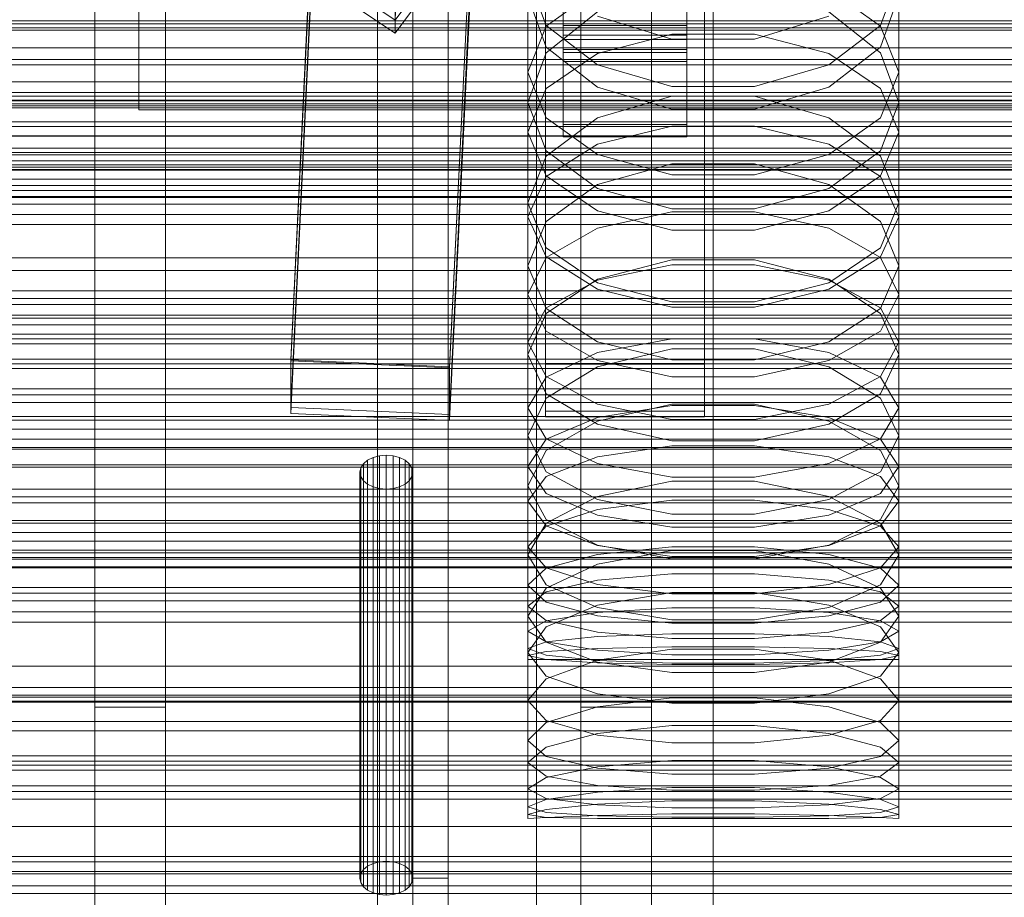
# Model space of a CAD drawing. Header units: millimetres. Extents: x -1970 to 61924, y -58230 to 6847.
# Tile 93 of 256: x -208 to -97, y -34676 to -34577. Entities that reach past the tile are written whole.
import ezdxf

# ---------------------------------------------------------------- set-up
doc = ezdxf.new("R2010")
doc.units = ezdxf.units.MM
for name, color, linetype, lineweight in [('COTAS_O', 1, 'Continuous', 0), ('COTAS_P', 1, 'Continuous', 0), ('frontal_briquetadora', 7, 'Continuous', 0), ('frontal_C01', 7, 'Continuous', 0), ('frontal_C02', 7, 'Continuous', 0), ('frontal_C03', 7, 'Continuous', 0), ('frontal_mezcladora', 7, 'Continuous', 0), ('frontal_secador', 7, 'Continuous', 0)]:
    doc.layers.add(name, color=color, linetype=linetype, lineweight=lineweight)
doc.dimstyles.new('R19_100', dxfattribs={"dimtxt": 250, "dimasz": 150, "dimexe": 150, "dimexo": 80, "dimgap": 100, "dimtad": 1, "dimtih": 1, "dimtoh": 1, "dimdsep": 46, "dimcen": 0.09, "dimadec": 0, "dimazin": 0, "dimtfac": 1, "dimtdec": 4, "dimtofl": 0, "dimtmove": 0, "dimatfit": 3, "dimfxl": 1, "dimtolj": 1, "dimtzin": 0, "dimarcsym": 0})

# ---------------------------------------------------------------- blocks, each defined once
blk = doc.blocks.new('DIM_R26_43')
at = {"layer": 'COTAS_P'}
for p, q in [((-1750, -34600), (-1600, -34555)), ((2600, -34600), (2450, -34555)), ((-1750, -35500), (-1750, -34600)), ((-1750, -34600), (2600, -34600)), ((-1750, -34600), (-1600, -34645)), ((2600, -34600), (2450, -34645)), ((2600, -35500), (2600, -34600))]:
    blk.add_line(p, q, dxfattribs=at)
blk.add_text('4350 P', height=250, dxfattribs=at).set_placement((425, -34500))
blk = doc.blocks.new('DIM_R26_47')
at = {"layer": 'COTAS_P'}
for p, q in [((-850, -33400), (-150, -33400)), ((-150, -33400), (-195, -33550)), ((-150, -36000), (-150, -33400)), ((-150, -33400), (-105, -33550)), ((-150, -36000), (-195, -35850)), ((-150, -36000), (-105, -35850)), ((-850, -36000), (-150, -36000))]:
    blk.add_line(p, q, dxfattribs=at)
blk.add_text('2600 P', height=250, rotation=90, dxfattribs=at).set_placement((-250, -34700))
blk = doc.blocks.new('DIM_R26_48')
at = {"layer": 'COTAS_O'}
for p, q in [((-650, -33700), (50, -33700)), ((50, -33700), (5, -33850)), ((50, -34900), (50, -33700)), ((50, -33700), (95, -33850)), ((50, -34900), (5, -34750)), ((50, -34900), (95, -34750)), ((-650, -34900), (50, -34900))]:
    blk.add_line(p, q, dxfattribs=at)
blk.add_text('1200 O', height=250, rotation=90, dxfattribs=at).set_placement((-50, -34300))
blk = doc.blocks.new('DIM_R26_49')
at = {"layer": 'COTAS_O'}
for p, q in [((-650, -34200), (-500, -34155)), ((650, -34200), (500, -34155)), ((-650, -34900), (-650, -34200)), ((-650, -34200), (650, -34200)), ((-650, -34200), (-500, -34245)), ((650, -34200), (500, -34245)), ((650, -34900), (650, -34200))]:
    blk.add_line(p, q, dxfattribs=at)
blk.add_text('1300 O', height=250, dxfattribs=at).set_placement((0, -34100))
blk = doc.blocks.new('DIM_R26_54')
at = {"layer": 'COTAS_P'}
for p, q in [((-305, -34680), (395, -34680)), ((395, -34680), (350, -34830)), ((395, -36000), (395, -34680)), ((395, -34680), (440, -34830)), ((395, -36000), (350, -35850)), ((395, -36000), (440, -35850)), ((-305, -36000), (395, -36000))]:
    blk.add_line(p, q, dxfattribs=at)
blk.add_text('1320 P', height=250, rotation=90, dxfattribs=at).set_placement((295, -35340))

msp = doc.modelspace()

# ---------------------------------------------------------------- linework, layer by layer
at = {"layer": 'frontal_briquetadora'}
for p, q in [((-164, -34454.149), (-164, -34674)), ((-160, -34674), (-160, -34454.149)), ((-160, -34478.149), (-160, -34698)), ((-160, -34703.142), (-160, -34483.291)), ((-160, -34483.291), (-160, -34691.652)), ((-160, -34698.08), (-160, -34489.719)), ((-160, -34489.719), (-160, -34692.717)), ((-168, -34689.16), (-168, -34492.29)), ((-164, -34695.288), (-164, -34492.29)), ((-160, -34695.288), (-160, -34492.29)), ((-160, -34492.29), (-160, -34689.16)), ((-168, -34497.432), (-168, -34694.302)), ((-160, -34694.302), (-160, -34497.432)), ((-195, -34580), (-195, -34530)), ((-195, -34537), (-195, -34587)), ((-160, -34572.218), (-160, -34584.801)), ((-151, -34571.912), (-151, -34586.193)), ((-151, -34571.912), (-148.92, -34577.459)), ((-111.08, -34577.459), (-109, -34571.912)), ((-109, -34571.912), (-109, -34586.193)), ((-160, -34572.623), (-160, -34585.182)), ((-160, -34585.562), (-160, -34573.027)), ((-143.093, -34573.39), (-148.92, -34577.548)), ((-111.08, -34577.548), (-116.907, -34573.39)), ((-151, -34574.101), (-148.92, -34579.916)), ((-111.08, -34579.916), (-109, -34574.101)), ((-143.094, -34575.925), (-148.92, -34580.562)), ((-134.674, -34578.991), (-143.094, -34576.409)), ((-116.906, -34576.409), (-125.326, -34578.991)), ((-111.08, -34580.562), (-116.906, -34575.925)), ((-148.92, -34577.548), (-151, -34582.734)), ((-148.92, -34577.459), (-143.093, -34581.907)), ((-116.907, -34581.907), (-111.08, -34577.459)), ((-109, -34582.734), (-111.08, -34577.548)), ((-143.093, -34580.641), (-134.673, -34578.443)), ((-125.326, -34578.991), (-134.674, -34578.991)), ((-134.673, -34578.443), (-125.327, -34578.443)), ((-125.327, -34578.443), (-116.907, -34580.641)), ((-195, -34587), (-195, -34580)), ((195, -34580), (-195, -34580)), ((-148.92, -34579.916), (-143.094, -34584.461)), ((-116.906, -34584.461), (-111.08, -34579.916)), ((-148.92, -34580.562), (-151, -34586.193)), ((-148.92, -34584.6), (-143.093, -34580.641)), ((-116.907, -34580.641), (-111.08, -34584.6)), ((-109, -34586.193), (-111.08, -34580.562)), ((-143.093, -34581.907), (-134.673, -34584.376)), ((-125.327, -34584.376), (-116.907, -34581.907)), ((-151, -34582.734), (-151, -34597.535)), ((-151, -34582.734), (-148.92, -34587.919)), ((-111.08, -34587.919), (-109, -34582.734)), ((-109, -34582.734), (-109, -34597.535)), ((-160, -34584.801), (-160, -34596.589)), ((-151, -34589.538), (-148.92, -34584.6)), ((-143.094, -34584.461), (-134.674, -34586.939)), ((-134.673, -34584.376), (-125.327, -34584.376)), ((-125.326, -34586.939), (-116.906, -34584.461)), ((-111.08, -34584.6), (-109, -34589.538)), ((-160, -34585.182), (-160, -34596.944)), ((-160, -34597.299), (-160, -34585.562)), ((-143.094, -34587.908), (-134.674, -34585.444)), ((-134.674, -34585.444), (-125.326, -34585.444)), ((-125.326, -34585.444), (-116.906, -34587.908)), ((195, -34587), (-195, -34587)), ((-148.92, -34591.656), (-151, -34586.193)), ((-134.674, -34586.939), (-125.326, -34586.939)), ((-109, -34586.193), (-111.08, -34591.656)), ((-148.92, -34592.262), (-143.094, -34587.908)), ((-148.92, -34587.919), (-143.093, -34592.078)), ((-116.907, -34592.078), (-111.08, -34587.919)), ((-116.906, -34587.908), (-111.08, -34592.262)), ((-143.093, -34590.901), (-134.673, -34588.873)), ((-134.673, -34588.873), (-125.327, -34588.873)), ((-125.327, -34588.873), (-116.907, -34590.901)), ((-151, -34589.538), (-151, -34604.666)), ((-148.92, -34594.475), (-151, -34589.538)), ((-109, -34589.538), (-111.08, -34594.475)), ((-109, -34589.538), (-109, -34604.666)), ((-148.92, -34594.554), (-143.093, -34590.901)), ((-116.907, -34590.901), (-111.08, -34594.554)), ((-151, -34597.535), (-148.92, -34592.262)), ((-143.094, -34595.915), (-148.92, -34591.656)), ((-148.92, -34591.656), (-143.094, -34595.915)), ((-143.093, -34592.078), (-134.673, -34594.385)), ((-125.327, -34594.385), (-116.907, -34592.078)), ((-111.08, -34591.656), (-116.906, -34595.915)), ((-116.906, -34595.915), (-111.08, -34591.656)), ((-111.08, -34592.262), (-109, -34597.535)), ((-134.674, -34593.122), (-143.094, -34595.48)), ((-125.326, -34593.122), (-134.674, -34593.122)), ((-116.906, -34595.48), (-125.326, -34593.122)), ((-151, -34599.11), (-148.92, -34594.554)), ((-143.093, -34598.435), (-148.92, -34594.475)), ((-134.673, -34594.385), (-125.327, -34594.385)), ((-111.08, -34594.475), (-116.907, -34598.435)), ((-111.08, -34594.554), (-109, -34599.11)), ((-143.094, -34595.48), (-148.92, -34599.639)), ((-134.674, -34598.232), (-143.094, -34595.915)), ((-143.094, -34595.915), (-134.674, -34598.232)), ((-116.906, -34595.915), (-125.326, -34598.232)), ((-125.326, -34598.232), (-116.906, -34595.915)), ((-111.08, -34599.639), (-116.906, -34595.48)), ((-160, -34596.589), (-160, -34607.552)), ((-160, -34596.944), (-160, -34607.881)), ((-160, -34608.209), (-160, -34597.299)), ((-148.92, -34602.633), (-151, -34597.535)), ((-109, -34597.535), (-111.08, -34602.634)), ((-151, -34599.11), (-151, -34614.698)), ((-151, -34599.11), (-148.92, -34603.666)), ((-134.673, -34600.632), (-143.093, -34598.435)), ((-134.673, -34598.547), (-143.093, -34600.4)), ((-125.326, -34598.232), (-134.674, -34598.232)), ((-125.327, -34598.547), (-134.673, -34598.547)), ((-116.907, -34598.435), (-125.327, -34600.632)), ((-116.907, -34600.4), (-125.327, -34598.547)), ((-111.08, -34603.666), (-109, -34599.11)), ((-109, -34599.11), (-109, -34614.698)), ((-148.92, -34599.639), (-151, -34604.666)), ((-143.093, -34600.4), (-148.92, -34603.738)), ((-111.08, -34603.738), (-116.907, -34600.4)), ((-109, -34604.666), (-111.08, -34599.639)), ((-125.327, -34600.632), (-134.673, -34600.632)), ((-143.094, -34606.596), (-148.92, -34602.633)), ((-111.08, -34602.634), (-116.906, -34606.596)), ((-148.92, -34603.738), (-151, -34607.901)), ((-148.92, -34603.666), (-143.093, -34607.319)), ((-116.907, -34607.319), (-111.08, -34603.666)), ((-109, -34607.901), (-111.08, -34603.738)), ((-151, -34604.666), (-148.92, -34609.515)), ((-134.674, -34603.999), (-143.094, -34606.192)), ((-143.093, -34606.298), (-134.673, -34604.564)), ((-125.326, -34603.999), (-134.674, -34603.999)), ((-134.673, -34604.564), (-125.327, -34604.564)), ((-125.327, -34604.564), (-116.907, -34606.298)), ((-116.906, -34606.192), (-125.326, -34603.999)), ((-111.08, -34609.515), (-109, -34604.666)), ((-143.094, -34606.192), (-148.92, -34610.051)), ((-148.92, -34609.422), (-143.093, -34606.298)), ((-134.674, -34608.746), (-143.094, -34606.596)), ((-116.906, -34606.596), (-125.326, -34608.746)), ((-116.907, -34606.298), (-111.08, -34609.422)), ((-111.08, -34610.051), (-116.906, -34606.192)), ((-160, -34607.552), (-160, -34617.661)), ((-160, -34607.881), (-160, -34617.962)), ((-160, -34618.263), (-160, -34608.209)), ((-151, -34607.901), (-151, -34623.913)), ((-151, -34607.901), (-148.92, -34612.065)), ((-143.093, -34607.319), (-134.673, -34609.347)), ((-125.327, -34609.347), (-116.907, -34607.319)), ((-111.08, -34612.065), (-109, -34607.901)), ((-109, -34607.901), (-109, -34623.913)), ((-125.326, -34608.746), (-134.674, -34608.746)), ((-151, -34613.318), (-148.92, -34609.422)), ((-148.92, -34610.051), (-151, -34614.698)), ((-148.92, -34609.515), (-143.094, -34613.274)), ((-134.673, -34609.347), (-125.327, -34609.347)), ((-116.906, -34613.274), (-111.08, -34609.515)), ((-111.08, -34609.422), (-109, -34613.318)), ((-109, -34614.698), (-111.08, -34610.051)), ((-148.92, -34612.065), (-143.093, -34615.403)), ((-116.907, -34615.403), (-111.08, -34612.065)), ((-151, -34613.318), (-151, -34629.59)), ((-148.92, -34617.214), (-151, -34613.318)), ((-143.094, -34613.274), (-134.674, -34615.311)), ((-143.093, -34614.479), (-134.673, -34612.927)), ((-134.673, -34612.927), (-125.327, -34612.927)), ((-125.327, -34612.927), (-116.907, -34614.479)), ((-125.326, -34615.311), (-116.906, -34613.274)), ((-109, -34613.318), (-111.08, -34617.214)), ((-109, -34613.318), (-109, -34629.59)), ((-148.92, -34619.163), (-151, -34614.698)), ((-148.92, -34617.275), (-143.093, -34614.479)), ((-143.094, -34616.105), (-134.674, -34614.083)), ((-134.674, -34614.083), (-125.326, -34614.083)), ((-125.326, -34614.083), (-116.906, -34616.105)), ((-116.907, -34614.479), (-111.08, -34617.275)), ((-109, -34614.698), (-111.08, -34619.163)), ((-143.093, -34615.403), (-134.673, -34617.256)), ((-134.674, -34615.311), (-125.326, -34615.311)), ((-125.327, -34617.256), (-116.907, -34615.403)), ((-148.92, -34619.655), (-143.094, -34616.105)), ((-116.906, -34616.105), (-111.08, -34619.655)), ((-160, -34617.661), (-160, -34626.89)), ((-160, -34617.962), (-160, -34627.164)), ((-151, -34620.762), (-148.92, -34617.275)), ((-143.093, -34620.338), (-148.92, -34617.214)), ((-134.673, -34617.256), (-125.327, -34617.256)), ((-111.08, -34617.214), (-116.907, -34620.338)), ((-111.08, -34617.275), (-109, -34620.762)), ((-160, -34627.437), (-160, -34618.263)), ((-143.094, -34622.61), (-148.92, -34619.163)), ((-111.08, -34619.163), (-116.906, -34622.61)), ((-151, -34623.913), (-148.92, -34619.655)), ((-134.674, -34620.353), (-143.094, -34622.259)), ((-134.673, -34622.072), (-143.093, -34620.338)), ((-134.673, -34620.476), (-143.093, -34621.842)), ((-125.326, -34620.353), (-134.674, -34620.353)), ((-125.327, -34620.476), (-134.673, -34620.476)), ((-116.907, -34620.338), (-125.327, -34622.072)), ((-116.907, -34621.842), (-125.327, -34620.476)), ((-116.906, -34622.259), (-125.326, -34620.353)), ((-111.08, -34619.655), (-109, -34623.913)), ((-151, -34620.762), (-151, -34637.392)), ((-151, -34620.762), (-148.92, -34624.249)), ((-111.08, -34624.249), (-109, -34620.762)), ((-109, -34620.762), (-109, -34637.392)), ((-143.093, -34621.842), (-148.92, -34624.303)), ((-143.094, -34622.259), (-148.92, -34625.598)), ((-134.674, -34624.472), (-143.094, -34622.61)), ((-125.327, -34622.072), (-134.673, -34622.072)), ((-116.906, -34622.61), (-125.326, -34624.472)), ((-111.08, -34624.303), (-116.907, -34621.842)), ((-111.08, -34625.598), (-116.906, -34622.259)), ((-148.92, -34627.982), (-151, -34623.913)), ((-148.92, -34624.303), (-151, -34627.373)), ((-148.92, -34624.249), (-143.093, -34627.045)), ((-125.326, -34624.472), (-134.674, -34624.472)), ((-116.907, -34627.045), (-111.08, -34624.249)), ((-109, -34623.913), (-111.08, -34627.982)), ((-109, -34627.373), (-111.08, -34624.303)), ((-148.92, -34625.598), (-151, -34629.59)), ((-143.093, -34626.287), (-134.673, -34625.047)), ((-134.673, -34625.047), (-125.327, -34625.047)), ((-125.327, -34625.047), (-116.907, -34626.287)), ((-109, -34629.59), (-111.08, -34625.598)), ((-169.898, -34627.538), (-169.598, -34627.073)), ((-169.598, -34627.073), (-169.121, -34626.674)), ((-169.598, -34627.073), (-169.598, -34673.036)), ((-169.121, -34626.674), (-168.5, -34626.367)), ((-169.121, -34626.674), (-169.121, -34672.636)), ((-168.5, -34626.367), (-167.776, -34626.175)), ((-168.5, -34626.367), (-168.5, -34672.33)), ((-167.776, -34626.175), (-167, -34626.109)), ((-167.776, -34626.175), (-167.776, -34672.137)), ((-167, -34626.109), (-166.224, -34626.175)), ((-167, -34626.109), (-167, -34672.072)), ((-166.224, -34626.175), (-165.5, -34626.367)), ((-166.224, -34626.175), (-166.224, -34672.137)), ((-165.5, -34626.367), (-164.879, -34626.674)), ((-165.5, -34626.367), (-165.5, -34672.33)), ((-164.879, -34626.674), (-164.402, -34627.073)), ((-164.879, -34626.674), (-164.879, -34672.636)), ((-164.402, -34627.073), (-164.102, -34627.538)), ((-164.402, -34627.073), (-164.402, -34673.036)), ((-160, -34626.89), (-160, -34635.216)), ((-160, -34627.164), (-160, -34635.461)), ((-148.92, -34628.522), (-143.093, -34626.287)), ((-143.093, -34627.045), (-134.673, -34628.597)), ((-125.327, -34628.597), (-116.907, -34627.045)), ((-116.907, -34626.287), (-111.08, -34628.522)), ((-170, -34628.037), (-169.898, -34627.538)), ((-169.898, -34628.536), (-170, -34628.037)), ((-170, -34674), (-170, -34628.037)), ((-169.898, -34627.538), (-169.898, -34673.501)), ((-164.102, -34627.538), (-164, -34628.037)), ((-164.102, -34627.538), (-164.102, -34673.501)), ((-164, -34628.037), (-164.102, -34628.536)), ((-164, -34628.037), (-164, -34674)), ((-160, -34635.706), (-160, -34627.437)), ((-151, -34627.373), (-151, -34644.321)), ((-151, -34627.373), (-148.92, -34630.442)), ((-143.094, -34631.109), (-148.92, -34627.982)), ((-111.08, -34627.982), (-116.906, -34631.109)), ((-111.08, -34630.442), (-109, -34627.373)), ((-109, -34627.373), (-109, -34644.321)), ((-169.598, -34629.002), (-169.898, -34628.536)), ((-169.898, -34628.536), (-169.898, -34674.499)), ((-169.121, -34629.401), (-169.598, -34629.002)), ((-169.598, -34629.002), (-169.598, -34674.964)), ((-168.5, -34629.707), (-169.121, -34629.401)), ((-169.121, -34629.401), (-169.121, -34675.364)), ((-164.879, -34629.401), (-165.5, -34629.707)), ((-164.402, -34629.002), (-164.879, -34629.401)), ((-164.879, -34629.401), (-164.879, -34675.364)), ((-164.102, -34628.536), (-164.402, -34629.002)), ((-164.402, -34629.002), (-164.402, -34674.964)), ((-164.102, -34628.536), (-164.102, -34674.499)), ((-151, -34631.309), (-148.92, -34628.522)), ((-134.674, -34629.063), (-143.094, -34630.791)), ((-125.326, -34629.063), (-134.674, -34629.063)), ((-134.673, -34628.597), (-125.327, -34628.597)), ((-116.906, -34630.791), (-125.326, -34629.063)), ((-111.08, -34628.522), (-109, -34631.309)), ((-167.776, -34629.9), (-168.5, -34629.707)), ((-168.5, -34629.707), (-168.5, -34675.67)), ((-167, -34629.966), (-167.776, -34629.9)), ((-167.776, -34629.9), (-167.776, -34675.863)), ((-166.224, -34629.9), (-167, -34629.966)), ((-167, -34629.966), (-167, -34675.928)), ((-165.5, -34629.707), (-166.224, -34629.9)), ((-166.224, -34629.9), (-166.224, -34675.863)), ((-165.5, -34629.707), (-165.5, -34675.67)), ((-151, -34629.59), (-148.92, -34633.39)), ((-148.92, -34630.442), (-143.093, -34632.904)), ((-116.907, -34632.904), (-111.08, -34630.442)), ((-111.08, -34633.39), (-109, -34629.59)), ((-151, -34631.309), (-151, -34648.447)), ((-148.92, -34634.097), (-151, -34631.309)), ((-143.094, -34630.791), (-148.92, -34633.807)), ((-134.674, -34632.791), (-143.094, -34631.109)), ((-143.093, -34632.248), (-134.673, -34631.199)), ((-134.673, -34631.199), (-125.327, -34631.199)), ((-125.327, -34631.199), (-116.907, -34632.248)), ((-116.906, -34631.109), (-125.326, -34632.791)), ((-111.08, -34633.807), (-116.906, -34630.791)), ((-109, -34631.309), (-111.08, -34634.097)), ((-109, -34631.309), (-109, -34648.447)), ((-148.92, -34634.139), (-143.093, -34632.248)), ((-116.907, -34632.248), (-111.08, -34634.139)), ((-148.92, -34633.807), (-151, -34637.392)), ((-148.92, -34633.39), (-143.094, -34636.299)), ((-143.093, -34632.904), (-134.673, -34634.27)), ((-125.326, -34632.791), (-134.674, -34632.791)), ((-125.327, -34634.27), (-116.907, -34632.904)), ((-116.906, -34636.299), (-111.08, -34633.39)), ((-109, -34637.392), (-111.08, -34633.807)), ((-151, -34636.498), (-148.92, -34634.139)), ((-143.093, -34636.332), (-148.92, -34634.097)), ((-134.673, -34634.27), (-125.327, -34634.27)), ((-111.08, -34634.097), (-116.907, -34636.332)), ((-111.08, -34634.139), (-109, -34636.498)), ((-160, -34635.216), (-160, -34642.617)), ((-160, -34635.461), (-160, -34642.833)), ((-160, -34643.049), (-160, -34635.706)), ((-151, -34636.498), (-151, -34653.884)), ((-151, -34636.498), (-148.92, -34638.856)), ((-143.094, -34636.299), (-134.674, -34637.86)), ((-143.094, -34638.466), (-134.674, -34636.92)), ((-134.673, -34637.572), (-143.093, -34636.332)), ((-134.673, -34636.493), (-143.093, -34637.349)), ((-134.674, -34636.92), (-125.326, -34636.92)), ((-125.327, -34636.493), (-134.673, -34636.493)), ((-116.907, -34636.332), (-125.327, -34637.572)), ((-116.907, -34637.349), (-125.327, -34636.493)), ((-125.326, -34637.86), (-116.906, -34636.299)), ((-125.326, -34636.92), (-116.906, -34638.466)), ((-111.08, -34638.856), (-109, -34636.498)), ((-109, -34636.498), (-109, -34653.884)), ((-148.92, -34640.781), (-151, -34637.392)), ((-143.093, -34637.349), (-148.92, -34638.892)), ((-134.674, -34637.86), (-125.326, -34637.86)), ((-125.327, -34637.572), (-134.673, -34637.572)), ((-111.08, -34638.892), (-116.907, -34637.349)), ((-109, -34637.392), (-111.08, -34640.781)), ((-148.92, -34638.892), (-151, -34640.815)), ((-148.92, -34641.151), (-143.094, -34638.466)), ((-148.92, -34638.856), (-143.093, -34640.747)), ((-116.907, -34640.747), (-111.08, -34638.856)), ((-116.906, -34638.466), (-111.08, -34641.151)), ((-109, -34640.815), (-111.08, -34638.892)), ((-148.92, -34641.573), (-143.093, -34640.265)), ((-143.093, -34640.265), (-134.673, -34639.539)), ((-134.673, -34639.539), (-125.327, -34639.539)), ((-125.327, -34639.539), (-116.907, -34640.265)), ((-116.907, -34640.265), (-111.08, -34641.573)), ((-151, -34640.815), (-151, -34658.409)), ((-151, -34640.815), (-148.92, -34642.739)), ((-151, -34644.321), (-148.92, -34641.151)), ((-151, -34643.204), (-148.92, -34641.573)), ((-143.094, -34643.357), (-148.92, -34640.781)), ((-143.093, -34640.747), (-134.673, -34641.797)), ((-125.327, -34641.797), (-116.907, -34640.747)), ((-111.08, -34640.781), (-116.906, -34643.357)), ((-111.08, -34642.739), (-109, -34640.815)), ((-111.08, -34641.151), (-109, -34644.321)), ((-111.08, -34641.573), (-109, -34643.204)), ((-109, -34640.815), (-109, -34658.409)), ((-160, -34642.617), (-160, -34649.075)), ((-148.92, -34642.739), (-143.093, -34644.281)), ((-134.674, -34641.675), (-143.094, -34643.097)), ((-125.326, -34641.675), (-134.674, -34641.675)), ((-134.673, -34641.797), (-125.327, -34641.797)), ((-116.906, -34643.097), (-125.326, -34641.675)), ((-116.907, -34644.281), (-111.08, -34642.739)), ((-160, -34642.833), (-160, -34649.261)), ((-160, -34649.447), (-160, -34643.049)), ((-151, -34643.204), (-151, -34660.914)), ((-148.92, -34644.835), (-151, -34643.204)), ((-143.094, -34643.097), (-148.92, -34645.558)), ((-134.674, -34644.733), (-143.094, -34643.357)), ((-143.093, -34643.905), (-134.673, -34643.376)), ((-134.673, -34643.376), (-125.327, -34643.376)), ((-125.327, -34643.376), (-116.907, -34643.905)), ((-116.906, -34643.357), (-125.326, -34644.733)), ((-111.08, -34645.558), (-116.906, -34643.097)), ((-109, -34643.204), (-111.08, -34644.835)), ((-109, -34643.204), (-109, -34660.914)), ((-148.92, -34647.291), (-151, -34644.321)), ((-151, -34646.048), (-148.92, -34644.859)), ((-148.92, -34644.859), (-143.093, -34643.905)), ((-143.093, -34646.144), (-148.92, -34644.835)), ((-143.093, -34644.281), (-134.673, -34645.137)), ((-125.326, -34644.733), (-134.674, -34644.733)), ((-125.327, -34645.137), (-116.907, -34644.281)), ((-116.907, -34643.905), (-111.08, -34644.859)), ((-111.08, -34644.835), (-116.907, -34646.144)), ((-109, -34644.321), (-111.08, -34647.291)), ((-111.08, -34644.859), (-109, -34646.048)), ((-148.92, -34645.558), (-151, -34648.447)), ((-151, -34646.048), (-151, -34663.894)), ((-151, -34646.048), (-148.92, -34647.238)), ((-134.673, -34645.137), (-125.327, -34645.137)), ((-109, -34648.447), (-111.08, -34645.558)), ((-111.08, -34647.238), (-109, -34646.048)), ((-109, -34646.048), (-109, -34663.894)), ((-143.093, -34646.656), (-148.92, -34647.254)), ((-148.92, -34647.238), (-143.093, -34648.191)), ((-134.673, -34646.869), (-143.093, -34646.144)), ((-134.673, -34646.325), (-143.093, -34646.656)), ((-125.327, -34646.325), (-134.673, -34646.325)), ((-125.327, -34646.869), (-134.673, -34646.869)), ((-116.907, -34646.144), (-125.327, -34646.869)), ((-116.907, -34646.656), (-125.327, -34646.325)), ((-111.08, -34647.254), (-116.907, -34646.656)), ((-116.907, -34648.191), (-111.08, -34647.238)), ((-148.92, -34647.254), (-151, -34647.998)), ((-151, -34647.998), (-151, -34665.938)), ((-151, -34647.998), (-148.92, -34648.743)), ((-151, -34648.799), (-148.92, -34648.352)), ((-143.094, -34649.528), (-148.92, -34647.291)), ((-148.92, -34648.352), (-143.093, -34647.994)), ((-134.674, -34648.069), (-143.094, -34649.303)), ((-143.093, -34647.994), (-134.673, -34647.795)), ((-143.093, -34648.191), (-134.673, -34648.721)), ((-125.326, -34648.069), (-134.674, -34648.069)), ((-134.673, -34647.795), (-125.327, -34647.795)), ((-125.327, -34647.795), (-116.907, -34647.994)), ((-125.327, -34648.721), (-116.907, -34648.191)), ((-116.906, -34649.303), (-125.326, -34648.069)), ((-116.907, -34647.994), (-111.08, -34648.352)), ((-111.08, -34647.291), (-116.906, -34649.528)), ((-109, -34647.998), (-111.08, -34647.254)), ((-111.08, -34648.743), (-109, -34647.998)), ((-111.08, -34648.352), (-109, -34648.799)), ((-109, -34647.998), (-109, -34665.938)), ((-160, -34649.075), (-160, -34654.572)), ((-160, -34649.261), (-160, -34654.728)), ((-160, -34654.883), (-160, -34649.447)), ((-151, -34648.447), (-148.92, -34651.133)), ((-151, -34648.799), (-151, -34666.778)), ((-148.92, -34649.246), (-151, -34648.799)), ((-151, -34649.25), (-151, -34667.25)), ((-151, -34649.25), (-148.92, -34649.25)), ((-148.92, -34648.743), (-143.093, -34649.34)), ((-143.093, -34649.605), (-148.92, -34649.246)), ((-148.92, -34649.25), (-143.093, -34649.25)), ((-143.094, -34649.303), (-148.92, -34651.424)), ((-143.093, -34649.25), (-134.673, -34649.25)), ((-143.093, -34649.34), (-134.673, -34649.671)), ((-134.673, -34648.721), (-125.327, -34648.721)), ((-134.673, -34649.25), (-125.327, -34649.25)), ((-125.327, -34649.25), (-116.907, -34649.25)), ((-125.327, -34649.671), (-116.907, -34649.34)), ((-116.907, -34649.34), (-111.08, -34648.743)), ((-111.08, -34649.246), (-116.907, -34649.605)), ((-116.907, -34649.25), (-111.08, -34649.25)), ((-111.08, -34651.424), (-116.906, -34649.303)), ((-111.08, -34651.133), (-109, -34648.447)), ((-109, -34648.799), (-111.08, -34649.246)), ((-111.08, -34649.25), (-109, -34649.25)), ((-109, -34648.799), (-109, -34666.778)), ((-109, -34649.25), (-109, -34667.25)), ((-134.674, -34650.715), (-143.094, -34649.528)), ((-134.673, -34649.804), (-143.093, -34649.605)), ((-134.673, -34649.671), (-125.327, -34649.671)), ((-125.327, -34649.804), (-134.673, -34649.804)), ((-116.907, -34649.605), (-125.327, -34649.804)), ((-116.906, -34649.528), (-125.326, -34650.715)), ((-148.92, -34651.424), (-151, -34653.884)), ((-148.92, -34651.133), (-143.094, -34653.142)), ((-125.326, -34650.715), (-134.674, -34650.715)), ((-116.906, -34653.142), (-111.08, -34651.133)), ((-109, -34653.884), (-111.08, -34651.424)), ((-148.92, -34656.141), (-151, -34653.884)), ((-143.094, -34653.142), (-134.674, -34654.2)), ((-143.094, -34654.607), (-134.674, -34653.565)), ((-134.674, -34653.565), (-125.326, -34653.565)), ((-125.326, -34654.2), (-116.906, -34653.142)), ((-125.326, -34653.565), (-116.906, -34654.607)), ((-109, -34653.884), (-111.08, -34656.141)), ((-160, -34654.572), (-160, -34659.095)), ((-160, -34654.728), (-160, -34659.221)), ((-160, -34659.345), (-160, -34654.883)), ((-148.92, -34656.382), (-143.094, -34654.607)), ((-134.674, -34654.2), (-125.326, -34654.2)), ((-116.906, -34654.607), (-111.08, -34656.382)), ((-143.094, -34657.802), (-148.92, -34656.141)), ((-111.08, -34656.141), (-116.906, -34657.802)), ((-151, -34658.409), (-148.92, -34656.382)), ((-134.674, -34656.722), (-143.094, -34657.636)), ((-125.326, -34656.723), (-134.674, -34656.722)), ((-116.906, -34657.636), (-125.326, -34656.723)), ((-111.08, -34656.382), (-109, -34658.409)), ((-143.094, -34657.636), (-148.92, -34659.178)), ((-134.674, -34658.667), (-143.094, -34657.802)), ((-116.906, -34657.802), (-125.326, -34658.667)), ((-111.08, -34659.178), (-116.906, -34657.636)), ((-160, -34659.095), (-160, -34662.632)), ((-160, -34659.221), (-160, -34662.727)), ((-160, -34662.82), (-160, -34659.345)), ((-148.92, -34660.23), (-151, -34658.409)), ((-148.92, -34659.178), (-151, -34660.914)), ((-125.326, -34658.667), (-134.674, -34658.667)), ((-109, -34658.409), (-111.08, -34660.23)), ((-109, -34660.914), (-111.08, -34659.178)), ((-143.094, -34661.54), (-148.92, -34660.23)), ((-111.08, -34660.23), (-116.906, -34661.54)), ((-151, -34660.914), (-148.92, -34662.441)), ((-143.094, -34661.41), (-148.92, -34662.6)), ((-134.674, -34660.692), (-143.094, -34661.41)), ((-134.674, -34662.209), (-143.094, -34661.54)), ((-125.326, -34660.692), (-134.674, -34660.692)), ((-116.906, -34661.41), (-125.326, -34660.692)), ((-116.906, -34661.54), (-125.326, -34662.209)), ((-111.08, -34662.6), (-116.906, -34661.41)), ((-111.08, -34662.441), (-109, -34660.914)), ((-160, -34662.632), (-160, -34665.174)), ((-160, -34662.727), (-160, -34665.237)), ((-160, -34665.3), (-160, -34662.82)), ((-148.92, -34662.6), (-151, -34663.894)), ((-148.92, -34662.441), (-143.094, -34663.515)), ((-125.326, -34662.209), (-134.674, -34662.209)), ((-116.906, -34663.515), (-111.08, -34662.441)), ((-109, -34663.894), (-111.08, -34662.6)), ((-148.92, -34664.979), (-151, -34663.894)), ((-143.094, -34663.515), (-134.674, -34664.053)), ((-143.094, -34664.254), (-134.674, -34663.732)), ((-134.674, -34663.732), (-125.326, -34663.732)), ((-125.326, -34664.053), (-116.906, -34663.515)), ((-125.326, -34663.732), (-116.906, -34664.254)), ((-109, -34663.894), (-111.08, -34664.979)), ((-148.92, -34665.088), (-143.094, -34664.254)), ((-143.094, -34665.696), (-148.92, -34664.979)), ((-134.674, -34664.053), (-125.326, -34664.053)), ((-116.906, -34664.254), (-111.08, -34665.088)), ((-111.08, -34664.979), (-116.906, -34665.696)), ((-160, -34665.174), (-160, -34666.715)), ((-160, -34665.237), (-160, -34666.747)), ((-160, -34666.778), (-160, -34665.3)), ((-151, -34665.938), (-148.92, -34665.088)), ((-148.92, -34666.577), (-151, -34665.938)), ((-143.094, -34665.629), (-148.92, -34666.225)), ((-134.674, -34665.239), (-143.094, -34665.629)), ((-134.674, -34666.036), (-143.094, -34665.696)), ((-125.326, -34665.239), (-134.674, -34665.239)), ((-125.326, -34666.036), (-134.674, -34666.036)), ((-116.906, -34665.629), (-125.326, -34665.239)), ((-116.906, -34665.696), (-125.326, -34666.036)), ((-111.08, -34666.225), (-116.906, -34665.629)), ((-111.08, -34665.088), (-109, -34665.938)), ((-109, -34665.938), (-111.08, -34666.577)), ((-160, -34666.715), (-160, -34667.25)), ((-160, -34666.747), (-160, -34667.25)), ((-160, -34667.25), (-160, -34666.778)), ((-148.92, -34666.225), (-151, -34666.778)), ((-151, -34666.778), (-148.92, -34667.119)), ((-148.92, -34667.144), (-151, -34667.25)), ((-143.094, -34666.937), (-148.92, -34666.577)), ((-143.094, -34666.906), (-148.92, -34667.144)), ((-148.92, -34667.119), (-143.094, -34667.24)), ((-134.674, -34666.715), (-143.094, -34666.906)), ((-134.674, -34667.078), (-143.094, -34666.937)), ((-143.094, -34667.24), (-134.674, -34667.248)), ((-125.326, -34666.715), (-134.674, -34666.715)), ((-125.326, -34667.078), (-134.674, -34667.078)), ((-134.674, -34667.248), (-125.326, -34667.248)), ((-116.906, -34666.906), (-125.326, -34666.715)), ((-116.906, -34666.937), (-125.326, -34667.078)), ((-125.326, -34667.248), (-116.906, -34667.24)), ((-111.08, -34666.577), (-116.906, -34666.937)), ((-111.08, -34667.144), (-116.906, -34666.906)), ((-116.906, -34667.24), (-111.08, -34667.119)), ((-109, -34666.778), (-111.08, -34666.225)), ((-111.08, -34667.119), (-109, -34666.778)), ((-109, -34667.25), (-111.08, -34667.144)), ((-169.121, -34672.636), (-169.598, -34673.036)), ((-168.5, -34672.33), (-169.121, -34672.636)), ((-167.776, -34672.137), (-168.5, -34672.33)), ((-167, -34672.072), (-167.776, -34672.137)), ((-166.224, -34672.137), (-167, -34672.072)), ((-165.5, -34672.33), (-166.224, -34672.137)), ((-164.879, -34672.636), (-165.5, -34672.33)), ((-164.402, -34673.036), (-164.879, -34672.636)), ((-169.898, -34673.501), (-170, -34674)), ((-169.598, -34673.036), (-169.898, -34673.501)), ((-164.102, -34673.501), (-164.402, -34673.036)), ((-164, -34674), (-164.102, -34673.501)), ((-170, -34674), (-169.898, -34674.499)), ((-169.898, -34674.499), (-169.598, -34674.964)), ((-169.598, -34674.964), (-169.121, -34675.364)), ((-164.879, -34675.364), (-164.402, -34674.964)), ((-164.402, -34674.964), (-164.102, -34674.499)), ((-164.102, -34674.499), (-164, -34674)), ((-164, -34674), (-164, -34695.288)), ((-164, -34674), (-160, -34674)), ((-160, -34695.288), (-160, -34674)), ((-169.121, -34675.364), (-168.5, -34675.67)), ((-168.5, -34675.67), (-167.776, -34675.863)), ((-167.776, -34675.863), (-167, -34675.928)), ((-167, -34675.928), (-166.224, -34675.863)), ((-166.224, -34675.863), (-165.5, -34675.67)), ((-165.5, -34675.67), (-164.879, -34675.364))]:
    msp.add_line(p, q, dxfattribs=at)
at = {"layer": 'frontal_C01'}
for p, q in [((-130, -34782.805), (-130, -34520.192)), ((-130, -34525.972), (-130, -34788.585)), ((-147, -34577.472), (-147, -34531.249)), ((-133, -34531.249), (-133, -34577.472)), ((-147, -34533.945), (-147, -34580.168)), ((-133, -34580.168), (-133, -34533.945)), ((-177.811, -34615.322), (-174.943, -34555.534)), ((-156.962, -34556.333), (-159.83, -34616.122)), ((-177.811, -34620.716), (-174.943, -34560.927)), ((-159.83, -34621.515), (-156.962, -34561.727)), ((-165.983, -34576.856), (-165.926, -34563.914)), ((-147, -34579.051), (-147, -34566.109)), ((-133, -34566.109), (-133, -34579.051)), ((-177.451, -34569.119), (-165.983, -34576.856)), ((-165.983, -34576.856), (-160.247, -34568.969)), ((-149, -34615.721), (-149, -34569.884)), ((-131, -34569.884), (-131, -34615.721)), ((-149, -34621.113), (-149, -34575.276)), ((-147, -34575.739), (-147, -34588.68)), ((-133, -34588.68), (-133, -34575.739)), ((-131, -34621.113), (-131, -34575.276)), ((-133, -34577.472), (-147, -34577.472)), ((-147, -34577.472), (-147, -34580.168)), ((-133, -34580.168), (-133, -34577.472)), ((-133, -34579.051), (-147, -34579.051)), ((-147, -34579.051), (-147, -34588.68)), ((-133, -34588.68), (-133, -34579.051)), ((-147, -34580.168), (-133, -34580.168)), ((430, -34586.343), (-430, -34586.343)), ((-147, -34588.68), (-133, -34588.68)), ((430, -34591.343), (-430, -34591.343)), ((-425, -34610.606), (425, -34610.606)), ((-159.83, -34616.122), (-177.811, -34615.322)), ((-177.811, -34615.322), (-177.811, -34620.716)), ((-131, -34615.721), (-149, -34615.721)), ((-149, -34615.721), (-149, -34621.113)), ((-131, -34621.113), (-131, -34615.721)), ((-159.83, -34621.515), (-159.83, -34616.122)), ((-177.811, -34620.716), (-159.83, -34621.515)), ((-149, -34621.113), (-131, -34621.113)), ((425, -34622.162), (-425, -34622.162)), ((425, -34624.302), (-425, -34624.302)), ((-425, -34635.858), (425, -34635.858)), ((-450, -34660.756), (450, -34660.756)), ((450, -34671.541), (-450, -34671.541))]:
    msp.add_line(p, q, dxfattribs=at)
at = {"layer": 'frontal_C02'}
for p, q in [((-130, -34811.926), (-130, -34521.432)), ((-130, -34527.162), (-130, -34817.656)), ((-147, -34578.55), (-147, -34532.731)), ((-133, -34532.731), (-133, -34578.55)), ((-147, -34535.712), (-147, -34581.53)), ((-133, -34581.53), (-133, -34535.712)), ((-177.811, -34615.423), (-174.943, -34556.157)), ((-156.962, -34556.95), (-159.83, -34616.216)), ((-177.811, -34621.385), (-174.943, -34562.119)), ((-159.83, -34622.178), (-156.962, -34562.912)), ((-165.983, -34578.34), (-165.926, -34564.033)), ((-147, -34580.515), (-147, -34566.209)), ((-133, -34566.209), (-133, -34580.515)), ((-177.451, -34570.671), (-165.983, -34578.34)), ((-165.983, -34578.34), (-160.247, -34570.523)), ((-149, -34615.818), (-149, -34570.382)), ((-131, -34570.382), (-131, -34615.818)), ((-147, -34575.754), (-147, -34590.061)), ((-133, -34590.061), (-133, -34575.754)), ((-149, -34621.779), (-149, -34576.343)), ((-131, -34621.779), (-131, -34576.343)), ((-133, -34578.55), (-147, -34578.55)), ((-147, -34578.55), (-147, -34581.53)), ((-133, -34581.53), (-133, -34578.55)), ((-133, -34580.515), (-147, -34580.515)), ((-147, -34580.515), (-147, -34590.061)), ((-133, -34590.061), (-133, -34580.515)), ((-147, -34581.53), (-133, -34581.53)), ((-147, -34590.061), (-133, -34590.061)), ((-450, -34591.833), (450, -34591.833)), ((450, -34603.756), (-450, -34603.756)), ((-425, -34610.274), (425, -34610.274)), ((-159.83, -34616.216), (-177.811, -34615.423)), ((-177.811, -34615.423), (-177.811, -34621.385)), ((-131, -34615.818), (-149, -34615.818)), ((-149, -34615.818), (-149, -34621.779)), ((-131, -34621.779), (-131, -34615.818)), ((-159.83, -34622.178), (-159.83, -34616.216)), ((-177.811, -34621.385), (-159.83, -34622.178)), ((425, -34621.728), (-425, -34621.728)), ((-149, -34621.779), (-131, -34621.779)), ((450, -34625.243), (-450, -34625.243)), ((425, -34625.415), (-425, -34625.415)), ((-450, -34637.165), (450, -34637.165)), ((-425, -34636.869), (425, -34636.869))]:
    msp.add_line(p, q, dxfattribs=at)
at = {"layer": 'frontal_C03'}
for p, q in [((-1250, -34579.978), (1250, -34579.978)), ((-1250, -34581.934), (1250, -34581.934)), ((1250, -34585.042), (-1250, -34585.042)), ((1250, -34585.923), (-1250, -34585.923)), ((1250, -34586.576), (-1250, -34586.576)), ((-1250, -34586.781), (1250, -34586.781)), ((-1250, -34588.377), (1250, -34588.377)), ((1250, -34588.884), (-1250, -34588.884)), ((-1250, -34589.941), (1250, -34589.941)), ((-1250, -34592.097), (1250, -34592.097)), ((1250, -34592.793), (-1250, -34592.793)), ((-1250, -34593.226), (1250, -34593.226)), ((1250, -34593.851), (-1250, -34593.851)), ((-1250, -34595.564), (1250, -34595.564)), ((-1250, -34596.148), (1250, -34596.148)), ((1250, -34596.158), (-1250, -34596.158)), ((1250, -34596.812), (-1250, -34596.812)), ((-1250, -34596.946), (1250, -34596.946)), ((1250, -34597.693), (-1250, -34597.693)), ((1250, -34607.499), (-1250, -34607.499)), ((1250, -34608.381), (-1250, -34608.381)), ((1250, -34609.034), (-1250, -34609.034)), ((1250, -34611.342), (-1250, -34611.342)), ((-1250, -34612.399), (1250, -34612.399)), ((-1500, -34615.78), (1500, -34615.78)), ((1250, -34615.251), (-1250, -34615.251)), ((1250, -34616.308), (-1250, -34616.308)), ((1250, -34618.616), (-1250, -34618.616)), ((1250, -34619.269), (-1250, -34619.269)), ((1250, -34620.151), (-1250, -34620.151)), ((1500, -34627.188), (-1500, -34627.188)), ((1500, -34627.473), (-1500, -34627.473)), ((1250, -34629.957), (-1250, -34629.957)), ((1250, -34630.838), (-1250, -34630.838)), ((1250, -34631.492), (-1250, -34631.492)), ((1250, -34633.799), (-1250, -34633.799)), ((-1250, -34634.856), (1250, -34634.856)), ((1250, -34637.709), (-1250, -34637.709)), ((-1500, -34638.882), (1500, -34638.882)), ((1250, -34638.766), (-1250, -34638.766)), ((1250, -34641.073), (-1250, -34641.073)), ((1250, -34641.727), (-1250, -34641.727)), ((1250, -34642.608), (-1250, -34642.608)), ((1250, -34652.415), (-1250, -34652.415)), ((1250, -34653.296), (-1250, -34653.296)), ((1250, -34653.949), (-1250, -34653.949)), ((1250, -34656.257), (-1250, -34656.257)), ((-1250, -34657.314), (1250, -34657.314)), ((1250, -34660.166), (-1250, -34660.166)), ((1250, -34661.224), (-1250, -34661.224)), ((1250, -34663.531), (-1250, -34663.531)), ((1250, -34664.184), (-1250, -34664.184)), ((1250, -34665.066), (-1250, -34665.066)), ((1250, -34674.872), (-1250, -34674.872)), ((1250, -34675.754), (-1250, -34675.754))]:
    msp.add_line(p, q, dxfattribs=at)
at = {"layer": 'frontal_mezcladora'}
for p, q in [((-200, -34590), (-200, -34525.346)), ((-192, -34590), (-192, -34525.346)), ((-145, -34590), (-145, -34525.346)), ((-137, -34590), (-137, -34525.346)), ((240, -34590), (-420, -34590)), ((-200, -34654.654), (-200, -34590)), ((-192, -34590), (-200, -34590)), ((-192, -34590), (-192, -34654.654)), ((-145, -34654.654), (-145, -34590)), ((-137, -34590), (-145, -34590)), ((-137, -34590), (-137, -34654.654)), ((-315, -34600), (315, -34600)), ((-420, -34637.898), (240, -34637.898)), ((-200, -34654.654), (-200, -34709.466)), ((-200, -34654.654), (-192, -34654.654)), ((-192, -34654.654), (-192, -34709.466)), ((-145, -34654.654), (-145, -34709.466)), ((-145, -34654.654), (-137, -34654.654)), ((-137, -34654.654), (-137, -34709.466))]:
    msp.add_line(p, q, dxfattribs=at)
at = {"layer": 'frontal_secador'}
for p, q in [((1320, -34576.928), (-1320, -34576.928)), ((1320, -34577.727), (-1320, -34577.727)), ((1320, -34578), (-1320, -34578)), ((1250, -34577.285), (-1250, -34577.285)), ((1250, -34578), (-1250, -34578)), ((1250, -34581.314), (-1250, -34581.314)), ((1250, -34583.856), (-1250, -34583.856)), ((1250, -34585.455), (-1250, -34585.455)), ((1250, -34586), (-1250, -34586)), ((1360, -34593.5), (-1360, -34593.5)), ((1250, -34593.75), (-1250, -34593.75)), ((1360, -34594.863), (-1360, -34594.863)), ((1360, -34598.859), (-1360, -34598.859)), ((1360, -34605.216), (-1360, -34605.216)), ((1360, -34613.5), (-1360, -34613.5)), ((1250, -34612.924), (-1250, -34612.924)), ((1360, -34623.147), (-1360, -34623.147)), ((-1360, -34633.5), (1360, -34633.5)), ((-1250, -34633.5), (1250, -34633.5)), ((1360, -34643.853), (-1360, -34643.853)), ((-1250, -34645), (1250, -34645)), ((-1400, -34650), (1400, -34650)), ((-1250, -34650), (1250, -34650)), ((1360, -34653.5), (-1360, -34653.5)), ((1250, -34654.076), (-1250, -34654.076)), ((1360, -34661.784), (-1360, -34661.784)), ((1360, -34668.141), (-1360, -34668.141)), ((1360, -34672.137), (-1360, -34672.137)), ((1360, -34673.5), (-1360, -34673.5)), ((1250, -34673.25), (-1250, -34673.25))]:
    msp.add_line(p, q, dxfattribs=at)

# ---------------------------------------------------------------- dimensions: what is measured, and where the dimension line sits
at = {"layer": 'COTAS_O'}
for p2, distance, picture, middle in [((-650, -33700), -700, 'DIM_R26_48', (50, -34300)), ((650, -34900), 700, 'DIM_R26_49', (0, -34200))]:
    dim = msp.add_aligned_dim(p1=(-650, -34900), p2=p2, distance=distance, text='<> O', dimstyle='R19_100', dxfattribs=at)
    dim.commit()
    dim.dimension.update_dxf_attribs({"geometry": picture, "text_midpoint": middle})
at = {"layer": 'COTAS_P'}
for p1, p2, distance, picture, middle in [((-850, -36000), (-850, -33400), -700, 'DIM_R26_47', (-150, -34700)), ((-1750, -35500), (2600, -35500), 900, 'DIM_R26_43', (425, -34600)), ((-305, -36000), (-305, -34680), -700, 'DIM_R26_54', (395, -35340))]:
    dim = msp.add_aligned_dim(p1=p1, p2=p2, distance=distance, text='<> P', dimstyle='R19_100', dxfattribs=at)
    dim.commit()
    dim.dimension.update_dxf_attribs({"geometry": picture, "text_midpoint": middle})

doc.saveas('drawing.dxf')
